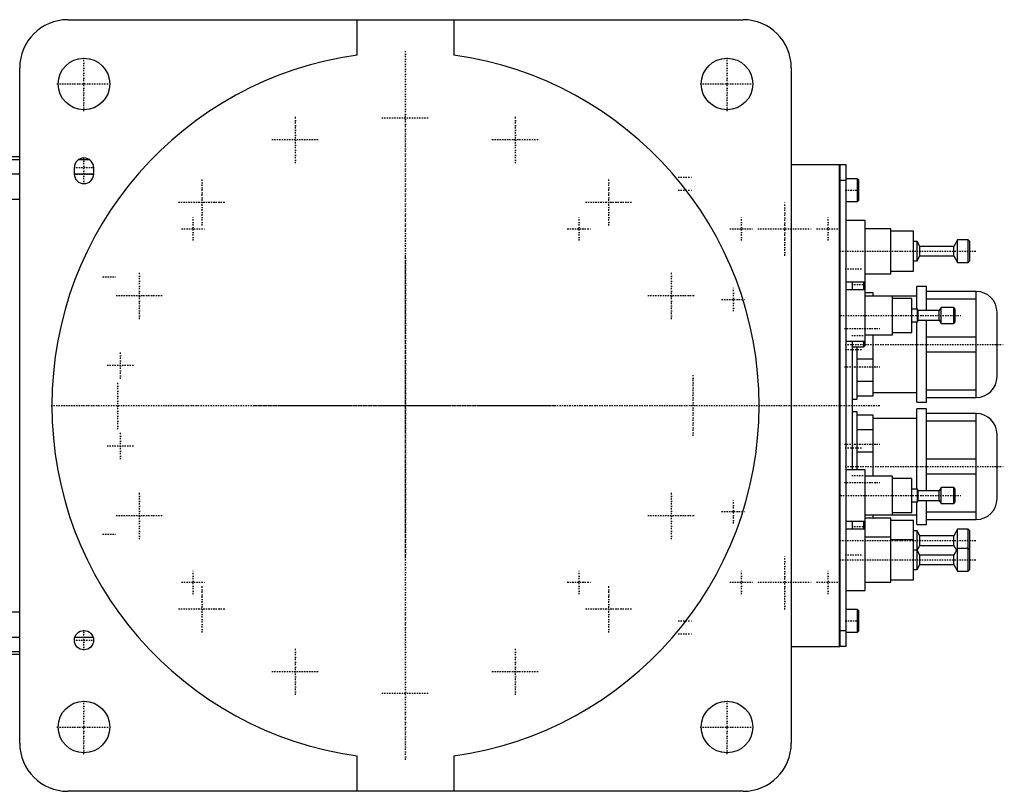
# Model space of a CAD drawing. Extents: x -705 to 186, y -120 to 120.
# Tile 6 of 6: x -120 to 186, y -120 to 120. Entities that reach past the tile are written whole.
import ezdxf

# ---------------------------------------------------------------- set-up
doc = ezdxf.new("R2010")
doc.units = 0
doc.linetypes.add('CENTER', pattern=[1.5, 0.45, -0.5, 0.05, -0.5])
doc.layers.add('AM_0', color=7, linetype='CONTINUOUS')
doc.layers.add('AM_7', color=7, linetype='CENTER')

msp = doc.modelspace()

# ---------------------------------------------------------------- linework, layer by layer
at = {"layer": 'AM_0', "color": 7, "linetype": 'CONTINUOUS'}
for p, q in [((-105, 120), (105, 120)), ((-15, 108.97), (-15, 120)), ((15, 120), (15, 108.97)), ((-120, -105), (-120, 105)), ((120, 105), (120, -105)), ((-120, 77.32), (-309, 77.32)), ((-309, 76.54), (-120, 76.54)), ((-103, 72), (-103, 74)), ((-101.59, 76.54), (-98.41, 76.54)), ((-97, 74), (-97, 72)), ((120, 75), (135, 75)), ((135, -75), (135, 75)), ((135, 74.95), (135.05, 74.95)), ((135.05, 75), (135.05, -75)), ((135.05, 75), (137, 75)), ((137, 75), (137, -75)), ((-309, 72.1), (-120, 72.1)), ((-103, 72.1), (-97, 72.1)), ((140.6, 70.5), (137, 70.5)), ((141, 70.1), (140.6, 70.5)), ((140.6, 63.5), (140.6, 70.5)), ((135, 69.95), (135.05, 69.95)), ((137, 70), (135.05, 70)), ((141, 63.9), (141, 70.1)), ((-309, 64.2), (-120, 64.2)), ((137, 63.5), (140.6, 63.5)), ((140.6, 63.5), (141, 63.9)), ((143, 57.5), (137, 57.5)), ((143, 18.65), (143, 57.5)), ((151, 55), (143, 55)), ((151, 41), (151, 55)), ((158, 54.25), (151, 54.25)), ((158, 41.75), (158, 54.25)), ((159.1, 51), (158, 51)), ((160, 49.5), (159.1, 51)), ((159.1, 45), (159.1, 51)), ((170.5, 49.5), (160, 49.5)), ((160, 46.5), (160, 49.5)), ((171.7, 51.5), (170.5, 49.5)), ((170.5, 46.5), (170.5, 49.5)), ((175, 51.5), (171.7, 51.5)), ((171.7, 44.5), (171.7, 51.5)), ((175.5, 51), (175, 51.5)), ((175, 44.5), (175, 51.5)), ((175.5, 45), (175.5, 51)), ((159.1, 45), (160, 46.5)), ((160, 46.5), (170.5, 46.5)), ((170.5, 46.5), (171.7, 44.5)), ((158, 45), (159.1, 45)), ((171.7, 44.5), (175, 44.5)), ((175, 44.5), (175.5, 45)), ((143, 41), (151, 41)), ((151, 41.75), (158, 41.75)), ((137, 38.5), (143, 38.5)), ((139, 36), (139, 38.5)), ((142.6, 36), (142.6, 38.5)), ((162, 37), (159, 37)), ((159, 30.01), (159, 37)), ((162, 29.51), (162, 37)), ((143, 36), (137, 36)), ((145.5, 35), (143, 35)), ((159, 34), (143, 34)), ((145.5, 34), (145.5, 35)), ((151.5, 22), (151.5, 34)), ((177.5, 35.5), (162, 35.5)), ((177.5, 2.5), (177.5, 35.5)), ((157.5, 33.25), (151.5, 33.25)), ((157.5, 22.75), (157.5, 33.25)), ((162, 33.2), (177.5, 33.2)), ((159.2, 30), (157.5, 30)), ((159.5, 29.5), (159.2, 30)), ((159.2, 26), (159.2, 30)), ((166, 29.5), (159.5, 29.5)), ((159.5, 26.5), (159.5, 29.5)), ((166.6, 30.5), (166, 29.5)), ((166, 26.5), (166, 29.5)), ((170.5, 30.5), (166.6, 30.5)), ((166.6, 25.5), (166.6, 30.5)), ((171, 30), (170.5, 30.5)), ((170.5, 25.5), (170.5, 30.5)), ((171, 26), (171, 30)), ((184, 9), (184, 29)), ((157.5, 26), (159.2, 26)), ((159, 1), (159, 26)), ((159.2, 26), (159.5, 26.5)), ((159.5, 26.5), (166, 26.5)), ((162, 1), (162, 26.51)), ((166, 26.5), (166.6, 25.5)), ((166.6, 25.5), (170.5, 25.5)), ((170.5, 25.5), (171, 26)), ((143, 22), (151.5, 22)), ((145.5, 3), (145.5, 22)), ((151.5, 22.75), (157.5, 22.75)), ((137, 20), (143, 20)), ((139, -20), (139, 20)), ((142.6, 18.25), (142.6, 20)), ((142.6, 18.25), (143, 18.65)), ((177.5, 21.3), (162, 21.3)), ((139, 18.25), (142.6, 18.25)), ((140.5, 2), (140.5, 18.25)), ((162, 16.7), (177.5, 16.7)), ((140.5, 14.49), (145.5, 14.49)), ((145.5, 7.51), (140.5, 7.51)), ((145.5, 4), (159, 4)), ((177.5, 4.8), (162, 4.8)), ((139, 2), (140.5, 2)), ((140.5, 3), (145.5, 3)), ((159, 1), (162, 1)), ((162, 2.5), (177.5, 2.5)), ((140.5, -2), (139, -2)), ((140.5, -20), (140.5, -2)), ((145.5, -3), (140.5, -3)), ((145.5, -22), (145.5, -3)), ((162, -1), (159, -1)), ((159, -26), (159, -1)), ((162, -26.51), (162, -1)), ((177.5, -2.5), (162, -2.5)), ((177.5, -35.5), (177.5, -2.5)), ((159, -4), (145.5, -4)), ((162, -4.8), (177.5, -4.8)), ((140.5, -7.51), (145.5, -7.51)), ((184, -29), (184, -9)), ((145.5, -14.49), (140.5, -14.49)), ((177.5, -16.7), (162, -16.7)), ((143, -20), (137, -20)), ((143, -57.5), (143, -20)), ((162, -21.3), (177.5, -21.3)), ((151.5, -22), (143, -22)), ((151.5, -34), (151.5, -22)), ((157.5, -22.75), (151.5, -22.75)), ((157.5, -33.25), (157.5, -22.75)), ((159.2, -26), (157.5, -26)), ((159.5, -26.5), (159.2, -26)), ((159.2, -30), (159.2, -26)), ((166, -26.5), (159.5, -26.5)), ((159.5, -29.5), (159.5, -26.5)), ((166.6, -25.5), (166, -26.5)), ((166, -29.5), (166, -26.5)), ((170.5, -25.5), (166.6, -25.5)), ((166.6, -30.5), (166.6, -25.5)), ((171, -26), (170.5, -25.5)), ((170.5, -30.5), (170.5, -25.5)), ((171, -30), (171, -26)), ((157.5, -30), (159.2, -30)), ((159, -37), (159, -30.01)), ((159.2, -30), (159.5, -29.5)), ((159.5, -29.5), (166, -29.5)), ((162, -37), (162, -29.51)), ((166, -29.5), (166.6, -30.5)), ((166.6, -30.5), (170.5, -30.5)), ((170.5, -30.5), (171, -30)), ((151.5, -33.25), (157.5, -33.25)), ((177.5, -33.2), (162, -33.2)), ((137, -36), (143, -36)), ((139, -38.5), (139, -36)), ((142.6, -38.5), (142.6, -36)), ((143, -34), (159, -34)), ((151, -35), (143, -35)), ((145.5, -35), (145.5, -34)), ((151, -55), (151, -35)), ((158, -35.75), (151, -35.75)), ((158, -54.25), (158, -35.75)), ((162, -35.5), (177.5, -35.5)), ((143, -38.5), (137, -38.5)), ((159.1, -39), (158, -39)), ((159, -37), (162, -37)), ((160, -40.5), (159.1, -39)), ((159.1, -51), (159.1, -39)), ((171.7, -38.5), (170.5, -40.5)), ((175, -38.5), (171.7, -38.5)), ((171.7, -51.5), (171.7, -38.5)), ((175.5, -39), (175, -38.5)), ((175, -51.5), (175, -38.5)), ((175.5, -51), (175.5, -39)), ((151, -41), (143, -41)), ((158, -41.75), (151, -41.75)), ((170.5, -40.5), (160, -40.5)), ((160, -43.5), (160, -40.5)), ((170.5, -43.5), (170.5, -40.5)), ((159.1, -45), (158, -45)), ((159.1, -45), (160, -43.5)), ((160, -46.5), (159.1, -45)), ((160, -43.5), (170.5, -43.5)), ((170.5, -43.5), (171.4, -45)), ((171.7, -44.5), (170.5, -46.5)), ((175, -44.5), (171.7, -44.5)), ((175.5, -45), (175, -44.5)), ((170.5, -46.5), (160, -46.5)), ((160, -49.5), (160, -46.5)), ((170.5, -49.5), (170.5, -46.5)), ((158, -51), (159.1, -51)), ((159.1, -51), (160, -49.5)), ((160, -49.5), (170.5, -49.5)), ((170.5, -49.5), (171.7, -51.5)), ((171.7, -51.5), (175, -51.5)), ((175, -51.5), (175.5, -51)), ((143, -55), (151, -55)), ((151, -54.25), (158, -54.25)), ((137, -57.5), (143, -57.5)), ((-309, -64.2), (-120, -64.2)), ((140.6, -63.5), (137, -63.5)), ((141, -63.9), (140.6, -63.5)), ((140.6, -70.5), (140.6, -63.5)), ((141, -70.1), (141, -63.9)), ((135, -69.95), (135.05, -69.95)), ((135.05, -70), (137, -70)), ((140.6, -70.5), (141, -70.1)), ((-309, -72.1), (-120, -72.1)), ((-102.86, -72.1), (-97.14, -72.1)), ((137, -70.5), (140.6, -70.5)), ((-309, -76.54), (-120, -76.54)), ((120, -75), (135, -75)), ((135, -74.95), (135.05, -74.95)), ((137, -75), (135.05, -75)), ((-309, -77.32), (-120, -77.32)), ((-15, -120), (-15, -108.97)), ((15, -108.97), (15, -120)), ((105, -120), (-105, -120))]:
    msp.add_line(p, q, dxfattribs=at)
for centre, radius in [((-100, 100), 8), ((100, 100), 8), ((-100, -73), 3), ((-100, -100), 8), ((100, -100), 8)]:
    msp.add_circle(centre, radius, dxfattribs=at)
for centre, radius, start, end in [((-105, 105), 15, 90, 180), ((105, 105), 15, 0, 90), ((0, 0), 110, 97.8375, 262.1625), ((0, 0), 110, 277.8375, 82.1625), ((-100, 74), 3, 0, 180), ((-100, 72), 3, 180, 0), ((177.5, 29), 6.5, 0, 90), ((177.5, 9), 6.5, 270, 0), ((177.5, -9), 6.5, 0, 90), ((177.5, -29), 6.5, 270, 0), ((-105, -105), 15, 180, 270), ((105, -105), 15, 270, 0)]:
    msp.add_arc(centre, radius, start, end, dxfattribs=at)
at = {"layer": 'AM_7', "color": 4, "linetype": 'CENTER'}
for p, q in [((-100, 91.6), (-100, 108.4)), ((0, -110.25), (0, 110.25)), ((100, 91.6), (100, 108.4)), ((-108.4, 100), (-91.6, 100)), ((91.6, 100), (108.4, 100)), ((-34.25, 75.34), (-34.25, 90.04)), ((-7.35, 89.5), (7.35, 89.5)), ((34.25, 75.34), (34.25, 90.04)), ((-41.6, 82.69), (-26.9, 82.69)), ((26.9, 82.69), (41.6, 82.69)), ((-100, 68.85), (-100, 77.15)), ((-103.15, 74), (-96.85, 74)), ((-103.15, 72), (-96.85, 72)), ((-63.29, 55.94), (-63.29, 70.64)), ((63.29, 55.94), (63.29, 70.64)), ((84.8, 71), (89.2, 71)), ((84.8, 67), (89.2, 67)), ((136.8, 67), (141.2, 67)), ((-70.64, 63.29), (-55.94, 63.29)), ((55.94, 63.29), (70.64, 63.29)), ((118, 46.6), (118, 63.4)), ((-66, 51.32), (-66, 58.67)), ((54, 51.32), (54, 58.67)), ((104.5, 51.32), (104.5, 58.67)), ((131.5, 51.32), (131.5, 58.67)), ((-69.67, 55), (-62.33, 55)), ((50.33, 55), (57.67, 55)), ((100.83, 55), (108.17, 55)), ((109.6, 55), (126.4, 55)), ((127.82, 55), (135.18, 55)), ((0, -47.25), (0, 47.25)), ((135.07, 48), (177.43, 48)), ((-94.2, 40), (-89.8, 40)), ((-82.69, 26.9), (-82.69, 41.6)), ((82.69, 26.9), (82.69, 41.6)), ((136.75, 42.5), (142.25, 42.5)), ((138.8, 37.67), (143.2, 37.67)), ((-90.04, 34.25), (-75.34, 34.25)), ((75.34, 34.25), (90.04, 34.25)), ((102, 29.32), (102, 36.67)), ((98.33, 33), (105.67, 33)), ((135.3, 28), (172.7, 28)), ((136.5, 24), (147.5, 24)), ((138.8, 21.75), (143.2, 21.75)), ((136.75, 19), (186.25, 19)), ((-88.6, 8.3), (-88.6, 16.7)), ((136.75, 17.4), (142.25, 17.4)), ((-92.8, 12.5), (-84.4, 12.5)), ((89.5, -9.45), (89.5, 9.45)), ((136.5, 12), (147.5, 12)), ((-89.5, -7.35), (-89.5, 7.35)), ((-110.25, 0), (147.5, 0)), ((-47.25, 0), (47.25, 0)), ((-88.6, -16.7), (-88.6, -8.3)), ((136.5, -12), (147.5, -12)), ((-92.8, -12.5), (-84.4, -12.5)), ((136.75, -13.15), (142.25, -13.15)), ((136.75, -19), (186.25, -19)), ((136.5, -24), (147.5, -24)), ((138.8, -21.75), (143.2, -21.75)), ((-82.69, -41.6), (-82.69, -26.9)), ((82.69, -41.6), (82.69, -26.9)), ((102, -36.67), (102, -29.32)), ((135.3, -28), (172.7, -28)), ((98.33, -33), (105.67, -33)), ((-90.04, -34.25), (-75.34, -34.25)), ((75.34, -34.25), (90.04, -34.25)), ((138.8, -37.67), (143.2, -37.67)), ((-94.2, -40), (-89.8, -40)), ((135.07, -42), (177.43, -42)), ((118, -63.4), (118, -46.6)), ((135.07, -48), (177.43, -48)), ((136.75, -46.45), (142.25, -46.45)), ((-66, -58.68), (-66, -51.33)), ((54, -58.68), (54, -51.33)), ((104.5, -58.68), (104.5, -51.33)), ((131.5, -58.68), (131.5, -51.33)), ((-69.67, -55), (-62.33, -55)), ((50.33, -55), (57.67, -55)), ((100.83, -55), (108.17, -55)), ((109.6, -55), (126.4, -55)), ((127.82, -55), (135.18, -55)), ((-63.29, -70.64), (-63.29, -55.94)), ((63.29, -70.64), (63.29, -55.94)), ((-70.64, -63.29), (-55.94, -63.29)), ((55.94, -63.29), (70.64, -63.29)), ((84.8, -67), (89.2, -67)), ((136.8, -67), (141.2, -67)), ((-100, -76.15), (-100, -69.85)), ((-103.15, -73), (-96.85, -73)), ((84.8, -71), (89.2, -71)), ((-34.25, -90.04), (-34.25, -75.34)), ((34.25, -90.04), (34.25, -75.34)), ((-41.6, -82.69), (-26.9, -82.69)), ((26.9, -82.69), (41.6, -82.69)), ((-100, -108.4), (-100, -91.6)), ((-7.35, -89.5), (7.35, -89.5)), ((100, -108.4), (100, -91.6)), ((-108.4, -100), (-91.6, -100)), ((91.6, -100), (108.4, -100))]:
    msp.add_line(p, q, dxfattribs=at)

doc.saveas('drawing.dxf')
